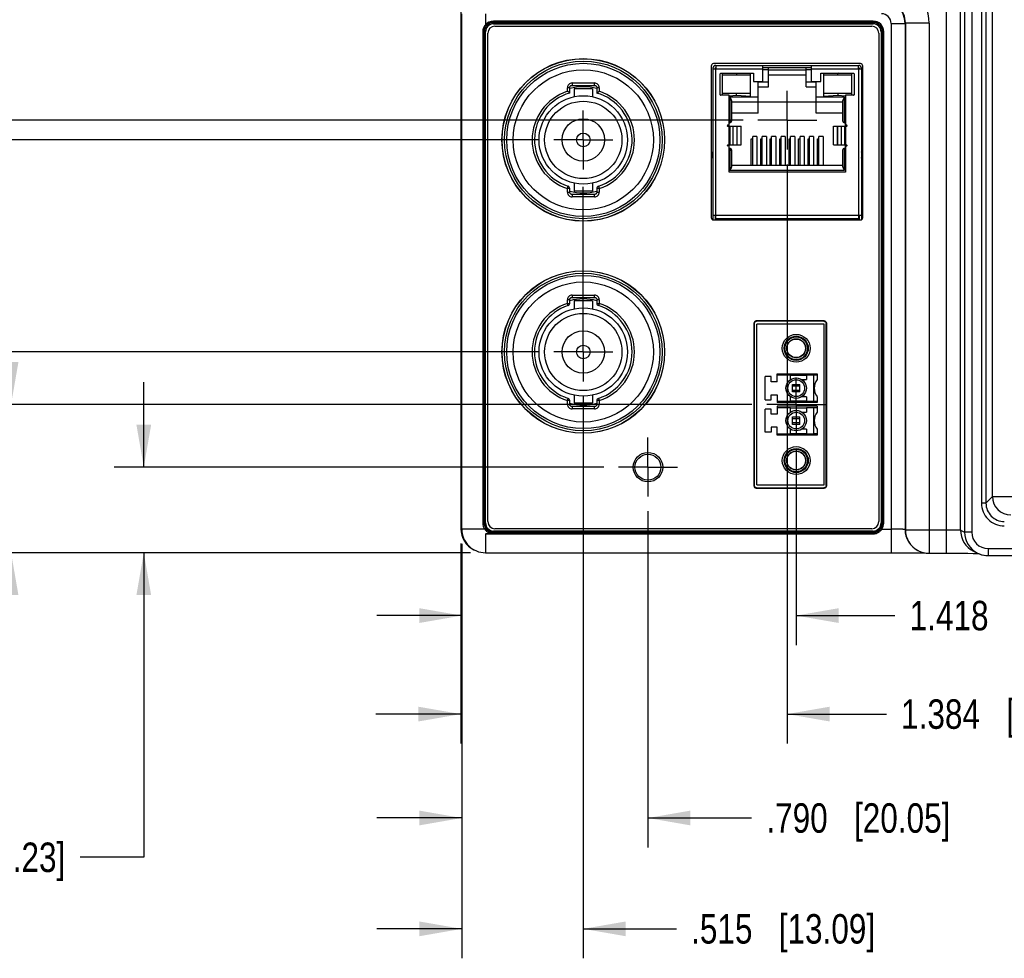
# Model space of a CAD drawing. Header units: inches. Extents: x 0 to 34, y 0 to 22.
# Tile 45 of 67: x 17 to 21.1, y 12.3 to 16.3. Entities that reach past the tile are written whole.
import ezdxf

# ---------------------------------------------------------------- set-up
doc = ezdxf.new("R2010")
doc.units = ezdxf.units.IN
doc.header["$LTSCALE"] = 1.87
doc.header["$MEASUREMENT"] = 0
doc.linetypes.add('CENTER', pattern=[0.6, 0.375, -0.075, 0.075, -0.075])
doc.layers.get('0').update_dxf_attribs({"linetype": 'CONTINUOUS'})
doc.layers.add('02___PRT_ALL_AXES', color=7, linetype='CONTINUOUS')
doc.layers.add('DIMENSIONS', color=7, linetype='CONTINUOUS')
doc.styles.get("Standard").update_dxf_attribs({"font": 'txt', "width": 0.8})
doc.dimstyles.new('DIMSTYLE_1', dxfattribs={"dimtxt": 0.125, "dimasz": 0.18, "dimexe": 0.18, "dimexo": 0.0625, "dimgap": 0.09, "dimtad": 0, "dimtih": 1, "dimtoh": 1, "dimdec": 3, "dimzin": 4, "dimdsep": 46, "dimtxsty": 'STANDARD', "dimblk": '_FILLED', "dimblk1": '_FILLED', "dimblk2": '_FILLED', "dimcen": 0.09, "dimadec": 0, "dimazin": 0, "dimtp": 0.01, "dimtm": 0.01, "dimtfac": 1, "dimtdec": 3, "dimtofl": 0, "dimtmove": 0, "dimatfit": 3, "dimldrblk": '_FILLED', "dimfxl": 1, "dimtolj": 1, "dimtzin": 4, "dimarcsym": 0})

# ---------------------------------------------------------------- blocks, each defined once
blk = doc.blocks.new('_FILLED')
at = {"color": 0, "linetype": 'BYBLOCK'}
blk.add_solid([(0, 0), (-1, 0.174), (-1, -0.174)], dxfattribs=at)
blk = doc.blocks.new('*D10')
at = {"layer": 'DIMENSIONS', "color": 2, "linetype": 'CONTINUOUS'}
for p, q in [((17.4867, 14.4063), (17.4867, 14.7663)), ((19.4377, 14.4063), (17.3617, 14.4063)), ((18.8732, 14.043), (17.3617, 14.043)), ((17.4867, 14.043), (17.4867, 12.7507)), ((17.4867, 12.7507), (17.2163, 12.7507))]:
    blk.add_line(p, q, dxfattribs=at)
at = {"layer": 'DIMENSIONS', "color": 2, "linetype": 'CONTINUOUS', "xscale": 0.18, "yscale": 0.18, "zscale": 0.18}
for p, rotation in [((17.4867, 14.4063), 270), ((17.4867, 14.043), 90)]:
    blk.add_blockref('_FILLED', p, dxfattribs=dict(at, rotation=rotation))
at = {"layer": 'DIMENSIONS', "color": 2, "linetype": 'CONTINUOUS', "insert": (17.1538, 12.8132), "char_height": 0.125, "width": 1.125, "attachment_point": 3, "line_spacing_factor": 0.9}
blk.add_mtext('.363{\\Ftxt.shx;\\W1.000000;\\H0.125000; }[9.23]', dxfattribs=at)
blk = doc.blocks.new('*D11')
at = {"layer": 'DIMENSIONS', "color": 2, "linetype": 'CONTINUOUS'}
for p, q in [((16.9237, 14.6724), (16.9237, 15.0324)), ((20.0664, 14.6724), (16.7987, 14.6724)), ((18.8732, 14.043), (16.7987, 14.043)), ((16.9237, 14.043), (16.9237, 12.967)), ((16.9237, 12.967), (16.5818, 12.967))]:
    blk.add_line(p, q, dxfattribs=at)
at = {"layer": 'DIMENSIONS', "color": 2, "linetype": 'CONTINUOUS', "xscale": 0.18, "yscale": 0.18, "zscale": 0.18}
for p, rotation in [((16.9237, 14.6724), 270), ((16.9237, 14.043), 90)]:
    blk.add_blockref('_FILLED', p, dxfattribs=dict(at, rotation=rotation))
at = {"layer": 'DIMENSIONS', "color": 2, "linetype": 'CONTINUOUS', "insert": (16.5193, 13.0295), "char_height": 0.125, "width": 1.225, "attachment_point": 3, "line_spacing_factor": 0.9}
blk.add_mtext('.629{\\Ftxt.shx;\\W1.000000;\\H0.125000; }[15.99]', dxfattribs=at)
blk = doc.blocks.new('*D12')
at = {"layer": 'DIMENSIONS', "color": 2, "linetype": 'CONTINUOUS'}
for p, q in [((16.5601, 14.8948), (16.5601, 15.2548)), ((19.1634, 14.8948), (16.4351, 14.8948)), ((18.8732, 14.043), (16.4351, 14.043)), ((16.5601, 14.043), (16.5601, 13.1561)), ((16.5601, 13.1561), (16.167, 13.1561))]:
    blk.add_line(p, q, dxfattribs=at)
at = {"layer": 'DIMENSIONS', "color": 2, "linetype": 'CONTINUOUS', "xscale": 0.18, "yscale": 0.18, "zscale": 0.18}
for p, rotation in [((16.5601, 14.8948), 270), ((16.5601, 14.043), 90)]:
    blk.add_blockref('_FILLED', p, dxfattribs=dict(at, rotation=rotation))
at = {"layer": 'DIMENSIONS', "color": 2, "linetype": 'CONTINUOUS', "insert": (16.1045, 13.2186), "char_height": 0.125, "width": 1.225, "attachment_point": 3, "line_spacing_factor": 0.9}
blk.add_mtext('.852{\\Ftxt.shx;\\W1.000000;\\H0.125000; }[21.64]', dxfattribs=at)
blk = doc.blocks.new('*D13')
at = {"layer": 'DIMENSIONS', "color": 2, "linetype": 'CONTINUOUS'}
for p, q in [((16.0354, 15.7948), (16.0354, 16.1548)), ((19.1634, 15.7948), (15.9104, 15.7948)), ((18.8732, 14.043), (15.9104, 14.043)), ((16.0354, 14.043), (16.0354, 13.3759)), ((16.0354, 13.3759), (15.4838, 13.3759))]:
    blk.add_line(p, q, dxfattribs=at)
at = {"layer": 'DIMENSIONS', "color": 2, "linetype": 'CONTINUOUS', "xscale": 0.18, "yscale": 0.18, "zscale": 0.18}
for p, rotation in [((16.0354, 15.7948), 270), ((16.0354, 14.043), 90)]:
    blk.add_blockref('_FILLED', p, dxfattribs=dict(at, rotation=rotation))
at = {"layer": 'DIMENSIONS', "color": 2, "linetype": 'CONTINUOUS', "insert": (15.4213, 13.4384), "char_height": 0.125, "width": 1.225, "attachment_point": 3, "line_spacing_factor": 0.9}
blk.add_mtext('1.752{\\Ftxt.shx;\\W1.000000;\\H0.125000; }[44.5]', dxfattribs=at)
blk = doc.blocks.new('*D14')
at = {"layer": 'DIMENSIONS', "color": 2, "linetype": 'CONTINUOUS'}
for p, q in [((15.6206, 15.8785), (15.6206, 16.3512)), ((15.6206, 16.3512), (15.7381, 16.3512)), ((20.0284, 15.8785), (15.4956, 15.8785)), ((18.8732, 14.043), (15.4956, 14.043)), ((15.6206, 14.043), (15.6206, 13.683))]:
    blk.add_line(p, q, dxfattribs=at)
at = {"layer": 'DIMENSIONS', "color": 2, "linetype": 'CONTINUOUS', "xscale": 0.18, "yscale": 0.18, "zscale": 0.18}
for p, rotation in [((15.6206, 15.8785), 270), ((15.6206, 14.043), 90)]:
    blk.add_blockref('_FILLED', p, dxfattribs=dict(at, rotation=rotation))
at = {"layer": 'DIMENSIONS', "color": 2, "linetype": 'CONTINUOUS', "insert": (15.8006, 16.4137), "char_height": 0.125, "width": 1.325, "attachment_point": 1, "line_spacing_factor": 0.9}
blk.add_mtext('1.836{\\Ftxt.shx;\\W1.000000;\\H0.125000; }[46.62]', dxfattribs=at)
blk = doc.blocks.new('*D15')
at = {"layer": 'DIMENSIONS', "color": 2, "linetype": 'CONTINUOUS'}
for p, q in [((19.351, 14.7072), (19.351, 12.322)), ((18.8357, 14.0805), (18.8357, 12.322)), ((18.8357, 12.447), (18.4757, 12.447)), ((19.351, 12.447), (19.7458, 12.447))]:
    blk.add_line(p, q, dxfattribs=at)
at = {"layer": 'DIMENSIONS', "color": 2, "linetype": 'CONTINUOUS', "xscale": 0.18, "yscale": 0.18, "zscale": 0.18}
blk.add_blockref('_FILLED', (18.8357, 12.447), dxfattribs=at)
at = {"layer": 'DIMENSIONS', "color": 2, "linetype": 'CONTINUOUS', "xscale": 0.18, "yscale": 0.18, "zscale": 0.18, "rotation": 180}
blk.add_blockref('_FILLED', (19.351, 12.447), dxfattribs=at)
at = {"layer": 'DIMENSIONS', "color": 2, "linetype": 'CONTINUOUS', "insert": (19.8083, 12.5095), "char_height": 0.125, "width": 1.225, "attachment_point": 1, "line_spacing_factor": 0.9}
blk.add_mtext('.515{\\Ftxt.shx;\\W1.000000;\\H0.125000; }[13.09]', dxfattribs=at)
blk = doc.blocks.new('*D16')
at = {"layer": 'DIMENSIONS', "color": 2, "linetype": 'CONTINUOUS'}
for p, q in [((19.6253, 14.2187), (19.6253, 12.7924)), ((18.8357, 14.0805), (18.8357, 12.7924)), ((18.8357, 12.9174), (18.4757, 12.9174)), ((19.6253, 12.9174), (20.065, 12.9174))]:
    blk.add_line(p, q, dxfattribs=at)
at = {"layer": 'DIMENSIONS', "color": 2, "linetype": 'CONTINUOUS', "xscale": 0.18, "yscale": 0.18, "zscale": 0.18}
blk.add_blockref('_FILLED', (18.8357, 12.9174), dxfattribs=at)
at = {"layer": 'DIMENSIONS', "color": 2, "linetype": 'CONTINUOUS', "xscale": 0.18, "yscale": 0.18, "zscale": 0.18, "rotation": 180}
blk.add_blockref('_FILLED', (19.6253, 12.9174), dxfattribs=at)
at = {"layer": 'DIMENSIONS', "color": 2, "linetype": 'CONTINUOUS', "insert": (20.1275, 12.9799), "char_height": 0.125, "width": 1.225, "attachment_point": 1, "line_spacing_factor": 0.9}
blk.add_mtext('.790{\\Ftxt.shx;\\W1.000000;\\H0.125000; }[20.05]', dxfattribs=at)
blk = doc.blocks.new('*D17')
at = {"layer": 'DIMENSIONS', "color": 2, "linetype": 'CONTINUOUS'}
for p, q in [((20.254, 14.4848), (20.254, 13.6513)), ((18.8357, 14.0805), (18.8357, 13.6513)), ((18.8357, 13.7763), (18.4757, 13.7763)), ((20.254, 13.7763), (20.6729, 13.7763))]:
    blk.add_line(p, q, dxfattribs=at)
at = {"layer": 'DIMENSIONS', "color": 2, "linetype": 'CONTINUOUS', "xscale": 0.18, "yscale": 0.18, "zscale": 0.18}
blk.add_blockref('_FILLED', (18.8357, 13.7763), dxfattribs=at)
at = {"layer": 'DIMENSIONS', "color": 2, "linetype": 'CONTINUOUS', "xscale": 0.18, "yscale": 0.18, "zscale": 0.18, "rotation": 180}
blk.add_blockref('_FILLED', (20.254, 13.7763), dxfattribs=at)
at = {"layer": 'DIMENSIONS', "color": 2, "linetype": 'CONTINUOUS', "insert": (20.7354, 13.8388), "char_height": 0.125, "width": 1.325, "attachment_point": 1, "line_spacing_factor": 0.9}
blk.add_mtext('1.418{\\Ftxt.shx;\\W1.000000;\\H0.125000; }[36.02]', dxfattribs=at)
blk = doc.blocks.new('*D18')
at = {"layer": 'DIMENSIONS', "color": 2, "linetype": 'CONTINUOUS'}
for p, q in [((20.2159, 15.691), (20.2159, 13.2333)), ((18.8315, 14.0825), (18.8315, 13.2333)), ((18.8315, 13.3583), (18.4715, 13.3583)), ((20.2159, 13.3583), (20.6365, 13.3583))]:
    blk.add_line(p, q, dxfattribs=at)
at = {"layer": 'DIMENSIONS', "color": 2, "linetype": 'CONTINUOUS', "xscale": 0.18, "yscale": 0.18, "zscale": 0.18}
blk.add_blockref('_FILLED', (18.8315, 13.3583), dxfattribs=at)
at = {"layer": 'DIMENSIONS', "color": 2, "linetype": 'CONTINUOUS', "xscale": 0.18, "yscale": 0.18, "zscale": 0.18, "rotation": 180}
blk.add_blockref('_FILLED', (20.2159, 13.3583), dxfattribs=at)
at = {"layer": 'DIMENSIONS', "color": 2, "linetype": 'CONTINUOUS', "insert": (20.699, 13.4208), "char_height": 0.125, "width": 1.325, "attachment_point": 1, "line_spacing_factor": 0.9}
blk.add_mtext('1.384{\\Ftxt.shx;\\W1.000000;\\H0.125000; }[35.16]', dxfattribs=at)
blk = doc.blocks.new('*D19')
at = {"layer": 'DIMENSIONS', "color": 2, "linetype": 'CONTINUOUS'}
for p, q in [((15.2034, 16.4361), (15.2034, 16.8387)), ((15.2034, 16.8387), (15.3209, 16.8387)), ((19.0574, 16.4361), (15.0784, 16.4361)), ((18.8732, 14.043), (15.0784, 14.043)), ((15.2034, 14.043), (15.2034, 13.683))]:
    blk.add_line(p, q, dxfattribs=at)
at = {"layer": 'DIMENSIONS', "color": 2, "linetype": 'CONTINUOUS', "xscale": 0.18, "yscale": 0.18, "zscale": 0.18}
for p, rotation in [((15.2034, 16.4361), 270), ((15.2034, 14.043), 90)]:
    blk.add_blockref('_FILLED', p, dxfattribs=dict(at, rotation=rotation))
at = {"layer": 'DIMENSIONS', "color": 2, "linetype": 'CONTINUOUS', "insert": (15.3834, 16.9012), "char_height": 0.125, "width": 1.325, "attachment_point": 1, "line_spacing_factor": 0.9}
blk.add_mtext('2.393{\\Ftxt.shx;\\W1.000000;\\H0.125000; }[60.78]', dxfattribs=at)

msp = doc.modelspace()

# ---------------------------------------------------------------- linework, layer by layer
at = {"color": 7, "linetype": 'CONTINUOUS'}
for p, q in [((20.8918, 14.0408), (20.8918, 17.4888)), ((18.8315, 17.3846), (18.8315, 14.145)), ((20.9508, 14.1394), (20.9508, 17.3902)), ((20.9684, 17.399), (20.9684, 14.1306)), ((20.9984, 17.399), (20.9984, 14.1306)), ((21.0398, 17.276), (21.0398, 14.2536)), ((21.0588, 17.276), (21.0588, 14.2536)), ((21.0866, 14.2814), (21.0866, 17.2482)), ((18.8357, 14.143), (18.8357, 16.3301)), ((18.9357, 16.3301), (18.9357, 16.2829)), ((18.9696, 16.2938), (18.9696, 16.2987)), ((20.5811, 16.2987), (18.9696, 16.2987)), ((18.9696, 16.2938), (18.9707, 16.2927)), ((20.5811, 16.2938), (18.9696, 16.2938)), ((18.9707, 16.2878), (18.9707, 16.2927)), ((18.9707, 16.2927), (20.58, 16.2927)), ((20.5811, 16.2938), (20.58, 16.2927)), ((20.58, 16.2878), (20.58, 16.2927)), ((20.5811, 16.2938), (20.5811, 16.2987)), ((20.6567, 16.2891), (20.6567, 14.043)), ((20.6567, 16.2891), (20.7158, 16.2891)), ((20.7175, 16.2908), (20.7158, 16.2891)), ((20.7158, 16.2891), (20.7158, 14.1416)), ((20.7175, 16.2908), (20.7175, 14.1408)), ((20.8174, 16.2908), (20.7175, 16.2908)), ((20.8174, 16.2908), (20.8174, 14.0408)), ((18.9248, 16.2544), (18.9248, 14.1684)), ((18.9302, 16.2544), (18.9248, 16.2544)), ((18.9302, 16.2544), (18.9302, 14.1684)), ((18.9302, 16.2544), (18.9313, 16.2533)), ((18.9313, 14.1695), (18.9313, 16.2533)), ((18.9362, 16.2533), (18.9313, 16.2533)), ((18.9395, 16.2798), (18.9357, 16.2829)), ((18.9362, 14.1695), (18.9362, 16.2533)), ((18.9463, 14.175), (18.9463, 16.2476)), ((18.9707, 16.2878), (20.58, 16.2878)), ((18.9763, 16.2776), (20.5743, 16.2776)), ((20.6043, 16.2476), (20.6043, 14.175)), ((20.6144, 16.2533), (20.6144, 14.1695)), ((20.6144, 16.2533), (20.6193, 16.2533)), ((20.6204, 16.2544), (20.6193, 16.2533)), ((20.6193, 16.2533), (20.6193, 14.1695)), ((20.6204, 14.1684), (20.6204, 16.2544)), ((20.6204, 16.2544), (20.6254, 16.2544)), ((20.6254, 14.1684), (20.6254, 16.2544)), ((19.8933, 16.1083), (19.8933, 15.4653)), ((19.901, 16.099), (19.901, 15.4556)), ((19.901, 16.097), (20.1126, 16.097)), ((20.5263, 16.1183), (19.9033, 16.1183)), ((19.9108, 16.099), (19.9108, 16.097)), ((19.9128, 16.1108), (20.5191, 16.1108)), ((19.9148, 16.101), (19.9128, 16.101)), ((19.9128, 15.4553), (19.9128, 16.097)), ((19.9148, 16.097), (19.9148, 16.1108)), ((20.1126, 16.0419), (20.1126, 16.1108)), ((20.3193, 16.101), (20.1126, 16.101)), ((20.1126, 16.0931), (20.1362, 16.0931)), ((20.1362, 16.0203), (20.1362, 16.101)), ((20.2957, 16.0906), (20.1362, 16.0906)), ((20.2957, 16.0203), (20.2957, 16.101)), ((20.2957, 16.0931), (20.3193, 16.0931)), ((20.3193, 16.0419), (20.3193, 16.1108)), ((20.3193, 16.097), (20.5309, 16.097)), ((20.5171, 16.1108), (20.5171, 16.097)), ((20.5171, 16.101), (20.5191, 16.101)), ((20.5191, 15.4553), (20.5191, 16.097)), ((20.5211, 16.099), (20.5211, 16.097)), ((20.5309, 16.099), (20.5309, 15.4564)), ((20.5363, 15.4653), (20.5363, 16.1083)), ((19.9321, 15.9864), (19.9321, 16.0754)), ((19.934, 16.0773), (20.0726, 16.0773)), ((19.9411, 15.9844), (19.9411, 16.0773)), ((19.9411, 16.0703), (20.0608, 16.0703)), ((20.0029, 16.0773), (20.001, 16.0772)), ((20.001, 16.0772), (20.001, 16.0703)), ((20.0608, 15.9797), (20.0608, 16.0773)), ((20.0726, 16.0773), (20.0726, 16.0419)), ((20.0726, 16.0419), (20.1126, 16.0419)), ((20.0929, 15.9084), (20.0929, 16.0399)), ((20.1362, 16.0399), (20.0929, 16.0399)), ((20.1362, 16.0714), (20.2957, 16.0714)), ((20.339, 16.0399), (20.2957, 16.0399)), ((20.3193, 16.0419), (20.3592, 16.0419)), ((20.339, 15.9084), (20.339, 16.0399)), ((20.3592, 16.0419), (20.3592, 16.0773)), ((20.3592, 16.0773), (20.4978, 16.0773)), ((20.3711, 15.9797), (20.3711, 16.0773)), ((20.3711, 16.0703), (20.4907, 16.0703)), ((20.4328, 16.0773), (20.4309, 16.0772)), ((20.4309, 16.0703), (20.4309, 16.0772)), ((20.4907, 15.9844), (20.4907, 16.0773)), ((20.4998, 16.0754), (20.4998, 15.9864)), ((19.2835, 16.0011), (19.2835, 16.0163)), ((19.2935, 16.0163), (19.2835, 16.0163)), ((19.2935, 15.9937), (19.2835, 16.0011)), ((19.2935, 15.9937), (19.2935, 16.0163)), ((19.3035, 16.0363), (19.3035, 16.0263)), ((19.3035, 16.0363), (19.3984, 16.0363)), ((19.3035, 16.0263), (19.3984, 16.0263)), ((19.3125, 16.0118), (19.3125, 15.9783)), ((19.3895, 16.0118), (19.3125, 16.0118)), ((19.3895, 16.0118), (19.3895, 15.9783)), ((19.3984, 16.0263), (19.3984, 16.0363)), ((19.4084, 16.0163), (19.4084, 15.9937)), ((19.4184, 16.0163), (19.4084, 16.0163)), ((19.4084, 15.9937), (19.4184, 16.0011)), ((19.4184, 16.0163), (19.4184, 16.0011)), ((20.0929, 16.0203), (20.1362, 16.0203)), ((20.2957, 16.0203), (20.339, 16.0203)), ((19.9691, 15.9844), (19.934, 15.9844)), ((20.0608, 15.9915), (19.9411, 15.9915)), ((19.9691, 15.982), (20.001, 15.9846)), ((19.9691, 15.8575), (19.9691, 15.9844)), ((19.973, 15.9754), (19.973, 15.8675)), ((20.0929, 15.9754), (19.973, 15.9754)), ((19.9809, 15.8754), (19.9809, 15.9596)), ((19.9809, 15.9557), (20.451, 15.9557)), ((20.001, 15.9846), (20.001, 15.9915)), ((20.001, 15.9846), (20.0608, 15.9797)), ((20.4589, 15.9754), (20.339, 15.9754)), ((20.4907, 15.9915), (20.3711, 15.9915)), ((20.3711, 15.9797), (20.4309, 15.9846)), ((20.4309, 15.9915), (20.4309, 15.9846)), ((20.4309, 15.9846), (20.4628, 15.982)), ((20.451, 15.9596), (20.451, 15.8754)), ((20.4589, 15.8675), (20.4589, 15.9754)), ((20.4628, 15.9844), (20.4628, 15.8575)), ((20.4978, 15.9844), (20.4628, 15.9844)), ((19.9809, 15.8754), (19.9691, 15.8754)), ((20.0929, 15.9084), (19.9809, 15.9084)), ((20.451, 15.9084), (20.339, 15.9084)), ((19.962, 15.8564), (19.962, 15.8536)), ((19.9691, 15.8575), (19.964, 15.8575)), ((19.964, 15.8525), (20.0201, 15.8525)), ((19.969, 15.8525), (19.969, 15.7738)), ((19.9699, 15.8675), (19.9691, 15.8683)), ((19.9692, 15.7738), (19.9692, 15.8525)), ((19.9699, 15.8525), (19.9699, 15.8675)), ((19.9699, 15.8675), (19.973, 15.8675)), ((19.9719, 15.8525), (19.9719, 15.7738)), ((19.9873, 15.7738), (19.9873, 15.8525)), ((20.0021, 15.8525), (20.0021, 15.7738)), ((20.0027, 15.8525), (20.0027, 15.7738)), ((20.0201, 15.7738), (20.0201, 15.8525)), ((20.4118, 15.7738), (20.4118, 15.8525)), ((20.4118, 15.8525), (20.4678, 15.8525)), ((20.4292, 15.8525), (20.4292, 15.7738)), ((20.4297, 15.7738), (20.4297, 15.8525)), ((20.4445, 15.8525), (20.4445, 15.7738)), ((20.4589, 15.8675), (20.4628, 15.8675)), ((20.46, 15.7738), (20.46, 15.8525)), ((20.462, 15.8675), (20.462, 15.8525)), ((20.4627, 15.8525), (20.4627, 15.7738)), ((20.4628, 15.8575), (20.4678, 15.8575)), ((20.4629, 15.7738), (20.4629, 15.8525)), ((20.4699, 15.8536), (20.4699, 15.8564)), ((20.0636, 15.6856), (20.0636, 15.7998)), ((20.0636, 15.7998), (20.0695, 15.7998)), ((20.0695, 15.6856), (20.0695, 15.8086)), ((20.0872, 15.8086), (20.0695, 15.8086)), ((20.0872, 15.8086), (20.0872, 15.6856)), ((20.1037, 15.6856), (20.1037, 15.7998)), ((20.1037, 15.7998), (20.1096, 15.7998)), ((20.1096, 15.6856), (20.1096, 15.8086)), ((20.1274, 15.8086), (20.1096, 15.8086)), ((20.1274, 15.8086), (20.1274, 15.6856)), ((20.1439, 15.6856), (20.1439, 15.7998)), ((20.1439, 15.7998), (20.1498, 15.7998)), ((20.1498, 15.6856), (20.1498, 15.8086)), ((20.1675, 15.8086), (20.1498, 15.8086)), ((20.1675, 15.8086), (20.1675, 15.6856)), ((20.184, 15.6856), (20.184, 15.7998)), ((20.184, 15.7998), (20.19, 15.7998)), ((20.19, 15.6856), (20.19, 15.8086)), ((20.2077, 15.8086), (20.19, 15.8086)), ((20.2077, 15.8086), (20.2077, 15.6856)), ((20.2242, 15.6856), (20.2242, 15.7998)), ((20.2242, 15.7998), (20.2301, 15.7998)), ((20.2301, 15.6856), (20.2301, 15.8086)), ((20.2478, 15.8086), (20.2301, 15.8086)), ((20.2478, 15.8086), (20.2478, 15.6856)), ((20.2644, 15.6856), (20.2644, 15.7998)), ((20.2644, 15.7998), (20.2703, 15.7998)), ((20.2703, 15.6856), (20.2703, 15.8086)), ((20.288, 15.8086), (20.2703, 15.8086)), ((20.288, 15.8086), (20.288, 15.6856)), ((20.3045, 15.6856), (20.3045, 15.7998)), ((20.3045, 15.7998), (20.3104, 15.7998)), ((20.3104, 15.6856), (20.3104, 15.8086)), ((20.3281, 15.8086), (20.3104, 15.8086)), ((20.3281, 15.8086), (20.3281, 15.6856)), ((20.3447, 15.6856), (20.3447, 15.7998)), ((20.3447, 15.7998), (20.3506, 15.7998)), ((20.3506, 15.6856), (20.3506, 15.8086)), ((20.3683, 15.8086), (20.3506, 15.8086)), ((20.3683, 15.8086), (20.3683, 15.6856)), ((19.962, 15.7727), (19.962, 15.77)), ((19.964, 15.7738), (20.0201, 15.7738)), ((19.9691, 15.7689), (19.964, 15.7689)), ((19.9691, 15.658), (19.9691, 15.7689)), ((19.9699, 15.7588), (19.9691, 15.7581)), ((19.9691, 15.751), (19.9809, 15.751)), ((19.9699, 15.7588), (19.9699, 15.7738)), ((19.973, 15.7588), (19.9699, 15.7588)), ((19.973, 15.7588), (19.973, 15.6659)), ((19.9809, 15.6817), (19.9809, 15.751)), ((20.4118, 15.7738), (20.4678, 15.7738)), ((20.451, 15.751), (20.451, 15.6817)), ((20.4589, 15.6659), (20.4589, 15.7588)), ((20.4628, 15.7588), (20.4589, 15.7588)), ((20.462, 15.7738), (20.462, 15.7588)), ((20.4628, 15.7689), (20.4628, 15.658)), ((20.4628, 15.7689), (20.4678, 15.7689)), ((20.4699, 15.7699), (20.4699, 15.7727)), ((19.9008, 15.7173), (19.9008, 15.7445)), ((20.531, 15.7445), (20.531, 15.7173)), ((19.973, 15.6659), (20.4589, 15.6659)), ((20.451, 15.6856), (19.9809, 15.6856)), ((20.4628, 15.658), (19.9691, 15.658)), ((19.2835, 15.5885), (19.2867, 15.598)), ((19.2835, 15.5733), (19.2835, 15.5885)), ((19.2935, 15.5885), (19.2835, 15.5885)), ((19.2935, 15.5733), (19.2935, 15.5885)), ((19.3125, 15.6113), (19.3125, 15.5778)), ((19.3895, 15.6113), (19.3895, 15.5778)), ((19.4084, 15.5885), (19.4084, 15.5733)), ((19.4184, 15.5885), (19.4084, 15.5885)), ((19.4153, 15.598), (19.4184, 15.5885)), ((19.4184, 15.5885), (19.4184, 15.5733)), ((19.2835, 15.5733), (19.2935, 15.5733)), ((19.3035, 15.5633), (19.3035, 15.5533)), ((19.3984, 15.5633), (19.3035, 15.5633)), ((19.3984, 15.5533), (19.3035, 15.5533)), ((19.3895, 15.5778), (19.3125, 15.5778)), ((19.3984, 15.5533), (19.3984, 15.5633)), ((19.4084, 15.5733), (19.4184, 15.5733)), ((20.5309, 15.4746), (19.901, 15.4746)), ((19.9033, 15.4553), (20.5263, 15.4553)), ((19.9108, 15.4746), (19.9108, 15.4553)), ((19.9128, 15.4608), (20.5191, 15.4608)), ((19.9128, 15.4569), (20.5191, 15.4569)), ((20.5211, 15.4746), (20.5211, 15.4553)), ((19.3035, 15.1363), (19.3035, 15.1263)), ((19.3035, 15.1363), (19.3984, 15.1363)), ((19.3035, 15.1263), (19.3984, 15.1263)), ((19.3984, 15.1263), (19.3984, 15.1363)), ((19.2835, 15.1011), (19.2835, 15.1163)), ((19.2935, 15.1163), (19.2835, 15.1163)), ((19.2867, 15.0916), (19.2835, 15.1011)), ((19.2835, 15.1011), (19.2935, 15.1011)), ((19.2935, 15.1011), (19.2935, 15.1163)), ((19.3125, 15.1118), (19.3125, 15.0783)), ((19.3895, 15.1118), (19.3125, 15.1118)), ((19.3895, 15.1118), (19.3895, 15.0783)), ((19.4084, 15.1163), (19.4084, 15.1011)), ((19.4184, 15.1163), (19.4084, 15.1163)), ((19.4084, 15.1011), (19.4184, 15.1011)), ((19.4184, 15.1011), (19.4153, 15.0916)), ((19.4184, 15.1163), (19.4184, 15.1011)), ((20.0743, 15.0163), (20.0743, 14.3273)), ((20.076, 15.0151), (20.0743, 15.0151)), ((20.076, 15.0151), (20.076, 14.3285)), ((20.3733, 15.0263), (20.0843, 15.0263)), ((20.086, 15.0251), (20.086, 15.0263)), ((20.3717, 15.0251), (20.086, 15.0251)), ((20.0866, 14.3318), (20.0866, 15.0129)), ((20.3721, 15.0129), (20.0866, 15.0129)), ((20.3717, 15.0251), (20.3717, 15.0263)), ((20.3721, 14.3318), (20.3721, 15.0129)), ((20.3818, 14.3285), (20.3818, 15.0151)), ((20.3818, 15.0151), (20.3833, 15.0151)), ((20.3833, 14.3273), (20.3833, 15.0163)), ((20.1221, 14.692), (20.1221, 14.7905)), ((20.1477, 14.7905), (20.1221, 14.7905)), ((20.1477, 14.7688), (20.1477, 14.7905)), ((20.1732, 14.7688), (20.1732, 14.8023)), ((20.1732, 14.8023), (20.3425, 14.8023)), ((20.1732, 14.7974), (20.2303, 14.7974)), ((20.2303, 14.7775), (20.2303, 14.7974)), ((20.2303, 14.7963), (20.2973, 14.7963)), ((20.2973, 14.7974), (20.2973, 14.7775)), ((20.2973, 14.7974), (20.3268, 14.7974)), ((20.3268, 14.7974), (20.3268, 14.6851)), ((20.3425, 14.8023), (20.3425, 14.7773)), ((20.1732, 14.7688), (20.1477, 14.7688)), ((20.2382, 14.7255), (20.2382, 14.757)), ((20.2382, 14.757), (20.2697, 14.757)), ((20.2697, 14.7495), (20.2382, 14.7495)), ((20.2697, 14.7255), (20.2697, 14.757)), ((20.2776, 14.7775), (20.2973, 14.7775)), ((19.3125, 14.7113), (19.3125, 14.6778)), ((19.3895, 14.7113), (19.3895, 14.6778)), ((20.1477, 14.692), (20.1477, 14.7137)), ((20.1477, 14.7137), (20.1732, 14.7137)), ((20.1732, 14.7137), (20.1732, 14.6802)), ((20.2303, 14.6851), (20.2303, 14.705)), ((20.2382, 14.733), (20.2697, 14.733)), ((20.2697, 14.7255), (20.2382, 14.7255)), ((20.2973, 14.705), (20.2776, 14.705)), ((20.2973, 14.705), (20.2973, 14.6851)), ((20.3425, 14.7052), (20.3425, 14.6802)), ((19.2835, 14.6885), (19.2867, 14.698)), ((19.2835, 14.6733), (19.2835, 14.6885)), ((19.2935, 14.6885), (19.2835, 14.6885)), ((19.2835, 14.6733), (19.2935, 14.6733)), ((19.2935, 14.6733), (19.2935, 14.6885)), ((19.3035, 14.6633), (19.3035, 14.6533)), ((19.3984, 14.6633), (19.3035, 14.6633)), ((19.3895, 14.6778), (19.3125, 14.6778)), ((19.3984, 14.6533), (19.3984, 14.6633)), ((19.4084, 14.6885), (19.4084, 14.6733)), ((19.4184, 14.6885), (19.4084, 14.6885)), ((19.4084, 14.6733), (19.4184, 14.6733)), ((19.4153, 14.698), (19.4184, 14.6885)), ((19.4184, 14.6885), (19.4184, 14.6733)), ((20.1221, 14.692), (20.1477, 14.692)), ((20.2303, 14.6851), (20.1732, 14.6851)), ((20.3425, 14.6802), (20.1732, 14.6802)), ((20.1732, 14.6645), (20.1732, 14.631)), ((20.3425, 14.6645), (20.1732, 14.6645)), ((20.2973, 14.6862), (20.2303, 14.6862)), ((20.3268, 14.6851), (20.2973, 14.6851)), ((20.3425, 14.6645), (20.3425, 14.6395)), ((19.3984, 14.6533), (19.3035, 14.6533)), ((20.1221, 14.5542), (20.1221, 14.6527)), ((20.1477, 14.6527), (20.1221, 14.6527)), ((20.1477, 14.631), (20.1477, 14.6527)), ((20.1732, 14.631), (20.1477, 14.631)), ((20.1732, 14.6596), (20.2303, 14.6596)), ((20.2303, 14.6398), (20.2303, 14.6596)), ((20.2303, 14.6585), (20.2973, 14.6585)), ((20.2382, 14.5877), (20.2382, 14.6192)), ((20.2382, 14.6192), (20.2697, 14.6192)), ((20.2697, 14.5877), (20.2697, 14.6192)), ((20.2776, 14.6398), (20.2973, 14.6398)), ((20.2973, 14.6596), (20.2973, 14.6398)), ((20.2973, 14.6596), (20.3268, 14.6596)), ((20.3268, 14.6596), (20.3268, 14.5474)), ((20.2697, 14.6117), (20.2382, 14.6117)), ((20.2382, 14.5952), (20.2697, 14.5952)), ((20.2697, 14.5877), (20.2382, 14.5877)), ((20.1477, 14.5542), (20.1221, 14.5542)), ((20.1477, 14.5759), (20.1477, 14.5542)), ((20.1732, 14.5759), (20.1477, 14.5759)), ((20.1732, 14.5424), (20.1732, 14.5759)), ((20.1732, 14.5474), (20.2303, 14.5474)), ((20.3425, 14.5424), (20.1732, 14.5424)), ((20.2303, 14.5474), (20.2303, 14.5672)), ((20.2303, 14.5484), (20.2973, 14.5484)), ((20.2973, 14.5672), (20.2776, 14.5672)), ((20.2973, 14.5672), (20.2973, 14.5474)), ((20.2973, 14.5474), (20.3268, 14.5474)), ((20.3425, 14.5674), (20.3425, 14.5424)), ((20.076, 14.3285), (20.0743, 14.3285)), ((20.0866, 14.3318), (20.3721, 14.3318)), ((20.3818, 14.3285), (20.3833, 14.3285)), ((20.0843, 14.3173), (20.3733, 14.3173)), ((20.086, 14.3184), (20.086, 14.3173)), ((20.086, 14.3184), (20.3717, 14.3184)), ((20.3717, 14.3184), (20.3717, 14.3173)), ((21.0588, 14.2536), (21.0398, 14.2536)), ((21.0588, 14.2536), (21.0866, 14.2814)), ((21.0866, 14.2814), (21.6013, 14.2814)), ((18.9302, 14.1684), (18.9248, 14.1684)), ((18.9302, 14.1684), (18.9313, 14.1695)), ((18.9362, 14.1695), (18.9313, 14.1695)), ((20.6144, 14.1695), (20.6193, 14.1695)), ((20.6204, 14.1684), (20.6193, 14.1695)), ((20.6204, 14.1684), (20.6254, 14.1684)), ((18.8315, 14.1451), (18.8357, 14.143)), ((18.9332, 14.143), (18.8357, 14.143)), ((18.9373, 14.1458), (18.9332, 14.143)), ((18.9357, 14.1232), (18.9357, 14.043)), ((18.9357, 14.1232), (20.581, 14.1232)), ((18.9698, 14.1293), (18.949, 14.1289)), ((18.9687, 14.1291), (20.581, 14.1291)), ((18.9698, 14.1293), (18.9707, 14.1301)), ((18.9707, 14.1351), (18.9707, 14.1301)), ((20.58, 14.1351), (18.9707, 14.1351)), ((20.58, 14.1301), (18.9707, 14.1301)), ((20.5743, 14.145), (18.9763, 14.145)), ((20.58, 14.1351), (20.58, 14.1301)), ((20.581, 14.1291), (20.58, 14.1301)), ((20.581, 14.1291), (20.581, 14.1232)), ((20.6133, 14.1458), (20.6173, 14.143)), ((20.6173, 14.1429), (20.6567, 14.143)), ((20.7175, 14.1408), (20.7158, 14.1416)), ((20.7175, 14.1408), (20.8918, 14.1408)), ((20.9508, 14.1394), (20.9684, 14.1306)), ((20.9984, 14.1306), (20.9684, 14.1306)), ((18.8868, 14.0556), (18.891, 14.0535)), ((18.9357, 14.043), (20.6873, 14.0429)), ((20.6873, 14.0429), (20.7211, 14.0428)), ((20.7211, 14.0428), (20.7484, 14.0427)), ((20.7484, 14.0427), (20.77, 14.0425)), ((20.77, 14.0425), (20.7863, 14.0424)), ((20.7727, 14.0513), (20.7711, 14.0521)), ((20.7863, 14.0424), (20.7963, 14.0422)), ((20.7963, 14.0422), (20.8016, 14.0421)), ((20.8174, 14.0408), (20.9219, 14.0407)), ((20.9219, 14.0407), (20.9553, 14.0406)), ((20.9553, 14.0406), (20.9826, 14.0405)), ((20.9826, 14.0405), (21.0041, 14.0403)), ((21.0041, 14.0403), (21.0205, 14.0402)), ((21.0061, 14.0499), (21.0237, 14.0411)), ((21.0205, 14.0402), (21.026, 14.0401)), ((21.0237, 14.0411), (21.0311, 14.0378)), ((21.0685, 14.0606), (21.0685, 14.0306)), ((21.0685, 14.0606), (21.2282, 14.0606)), ((21.0685, 14.0306), (21.228, 14.0306))]:
    msp.add_line(p, q, dxfattribs=at)
for points in [[(19.2935, 16.0163), (19.2936, 16.0169), (19.2938, 16.0185), (19.2943, 16.02), (19.295, 16.0215), (19.2959, 16.0228), (19.2971, 16.0239), (19.2984, 16.0249), (19.2999, 16.0256), (19.3014, 16.0261), (19.303, 16.0263), (19.3035, 16.0263)], [(19.3984, 16.0263), (19.399, 16.0263), (19.4006, 16.026), (19.4022, 16.0256), (19.4036, 16.0248), (19.4049, 16.0239), (19.4061, 16.0227), (19.407, 16.0214), (19.4077, 16.02), (19.4082, 16.0184), (19.4084, 16.0168), (19.4084, 16.0163)], [(19.3035, 15.5633), (19.3029, 15.5633), (19.3013, 15.5636), (19.2998, 15.564), (19.2983, 15.5648), (19.297, 15.5657), (19.2959, 15.5669), (19.295, 15.5682), (19.2942, 15.5696), (19.2938, 15.5712), (19.2936, 15.5728), (19.2935, 15.5733)], [(19.4084, 15.5733), (19.4084, 15.5727), (19.4082, 15.5711), (19.4077, 15.5696), (19.407, 15.5681), (19.406, 15.5668), (19.4049, 15.5657), (19.4036, 15.5647), (19.4021, 15.564), (19.4006, 15.5635), (19.3989, 15.5633), (19.3984, 15.5633)], [(19.2935, 15.1163), (19.2936, 15.1169), (19.2938, 15.1185), (19.2943, 15.12), (19.295, 15.1215), (19.2959, 15.1228), (19.2971, 15.1239), (19.2984, 15.1249), (19.2999, 15.1256), (19.3014, 15.1261), (19.303, 15.1263), (19.3035, 15.1263)], [(19.3984, 15.1263), (19.399, 15.1263), (19.4006, 15.126), (19.4022, 15.1256), (19.4036, 15.1248), (19.4049, 15.1239), (19.4061, 15.1227), (19.407, 15.1214), (19.4077, 15.12), (19.4082, 15.1184), (19.4084, 15.1168), (19.4084, 15.1163)], [(20.076, 15.0151), (20.076, 15.0156), (20.0762, 15.0173), (20.0767, 15.0188), (20.0774, 15.0203), (20.0784, 15.0216), (20.0795, 15.0227), (20.0809, 15.0237), (20.0823, 15.0244), (20.0839, 15.0249), (20.0855, 15.0251), (20.086, 15.0251)], [(20.3717, 15.0251), (20.3723, 15.0251), (20.374, 15.0248), (20.3755, 15.0243), (20.377, 15.0236), (20.3783, 15.0227), (20.3794, 15.0215), (20.3804, 15.0202), (20.3811, 15.0187), (20.3815, 15.0172), (20.3818, 15.0156), (20.3818, 15.0151)], [(19.3035, 14.6633), (19.3029, 14.6633), (19.3013, 14.6636), (19.2998, 14.664), (19.2983, 14.6648), (19.297, 14.6657), (19.2959, 14.6669), (19.295, 14.6682), (19.2942, 14.6696), (19.2938, 14.6712), (19.2936, 14.6728), (19.2935, 14.6733)], [(19.4084, 14.6733), (19.4084, 14.6727), (19.4082, 14.6711), (19.4077, 14.6696), (19.407, 14.6681), (19.406, 14.6668), (19.4049, 14.6657), (19.4036, 14.6647), (19.4021, 14.664), (19.4006, 14.6635), (19.3989, 14.6633), (19.3984, 14.6633)], [(20.086, 14.3184), (20.0854, 14.3184), (20.0838, 14.3187), (20.0822, 14.3192), (20.0808, 14.3199), (20.0795, 14.3208), (20.0783, 14.322), (20.0774, 14.3233), (20.0767, 14.3248), (20.0762, 14.3263), (20.076, 14.3279), (20.076, 14.3285)], [(20.3818, 14.3285), (20.3818, 14.3279), (20.3815, 14.3262), (20.381, 14.3247), (20.3803, 14.3232), (20.3794, 14.3219), (20.3782, 14.3208), (20.3769, 14.3198), (20.3754, 14.3191), (20.3739, 14.3187), (20.3723, 14.3184), (20.3717, 14.3184)], [(21.0311, 14.0378), (21.033, 14.0371), (21.0419, 14.0341), (21.0511, 14.0321), (21.0605, 14.0309), (21.0685, 14.0306)]]:
    msp.add_lwpolyline(points, dxfattribs=at)
for centre, radius in [((19.351, 15.7948), 0.345), ((19.351, 15.7948), 0.3443), ((19.351, 15.7948), 0.3343), ((19.351, 15.7948), 0.3249), ((19.351, 15.7948), 0.2973), ((19.351, 15.7948), 0.1875), ((19.351, 15.7948), 0.164), ((19.351, 15.7948), 0.09), ((19.351, 15.7948), 0.029), ((19.351, 14.8948), 0.345), ((19.351, 14.8948), 0.3443), ((19.351, 14.8948), 0.3343), ((19.351, 14.8948), 0.3249), ((19.351, 14.8948), 0.2973), ((19.351, 14.8948), 0.1875), ((19.351, 14.8948), 0.164), ((19.351, 14.8948), 0.09), ((20.254, 14.9105), 0.0591), ((20.254, 14.9105), 0.0512), ((20.254, 14.9105), 0.0482), ((19.351, 14.8948), 0.029), ((20.254, 14.9105), 0.0404), ((20.254, 14.9105), 0.0394), ((20.254, 14.7413), 0.0433), ((20.254, 14.7413), 0.0354), ((20.254, 14.6035), 0.0433), ((20.254, 14.6035), 0.0354), ((20.254, 14.4342), 0.0591), ((19.6253, 14.4063), 0.0625), ((19.6252, 14.4059), 0.055), ((20.254, 14.4342), 0.0512), ((20.254, 14.4342), 0.0482), ((20.254, 14.4342), 0.0404), ((20.254, 14.4342), 0.0394)]:
    msp.add_circle(centre, radius, dxfattribs=at)
for centre, radius, start, end in [((20.6175, 16.2908), 0.2, 359.9963, 90.0037), ((20.6158, 16.2891), 0.1, 0.0109, 89.9891), ((20.6175, 16.2909), 0.0999, 359.9721, 90.0293), ((18.9707, 16.2533), 0.0393, 90.0049, 180.0016), ((18.9696, 16.2544), 0.0443, 89.9897, 139.9159), ((18.9695, 16.2544), 0.0393, 89.9811, 139.9172), ((20.58, 16.2533), 0.0393, 0.0049, 90.0016), ((20.5811, 16.2544), 0.0443, 359.9862, 90.0136), ((20.5811, 16.2545), 0.0393, 359.9774, 90.0212), ((20.6158, 16.2891), 0.0409, 359.9968, 90.0032), ((18.9707, 16.2533), 0.0344, 89.9861, 180.0136), ((18.9763, 16.2476), 0.03, 90, 180), ((20.5743, 16.2476), 0.03, 0, 90), ((20.58, 16.2533), 0.0344, 359.9861, 90.0136), ((19.9033, 16.1083), 0.01, 90, 180), ((19.9128, 16.099), 0.0118, 90, 180), ((19.9128, 16.099), 0.00197, 90, 180), ((20.5191, 16.099), 0.0118, 0, 90), ((20.5191, 16.099), 0.00197, 0, 90), ((20.5263, 16.1083), 0.01, 0, 90), ((19.934, 16.0754), 0.00197, 90, 180), ((20.4978, 16.0754), 0.00197, 0, 90), ((19.351, 15.7948), 0.217, 108.1028, 251.897), ((19.3035, 16.0163), 0.02, 89.987, 180.0129), ((19.351, 15.7948), 0.225, 75.1972, 104.7987), ((19.3984, 16.0163), 0.02, 359.987, 90.0129), ((19.351, 15.7948), 0.217, 288.1028, 71.8972), ((19.351, 15.7948), 0.207, 106.1109, 251.8972), ((19.351, 15.7948), 0.207, 288.1028, 73.8891), ((19.934, 15.9864), 0.00197, 180, 270), ((20.4978, 15.9864), 0.00197, 270, 360), ((19.973, 15.8754), 0.00787, 270, 360), ((20.4589, 15.8754), 0.00787, 180, 270), ((19.964, 15.855), 0.00246, 90, 270), ((20.4678, 15.855), 0.00246, 270, 90), ((19.964, 15.7713), 0.00246, 90, 270), ((19.973, 15.751), 0.00787, 0, 90), ((20.4589, 15.751), 0.00787, 90, 180), ((20.4678, 15.7713), 0.00246, 270, 90), ((19.9348, 15.7309), 0.0365, 158.1891, 201.8109), ((20.4971, 15.7309), 0.0365, 338.1891, 21.8109), ((19.2835, 15.5885), 0.01, 0.0903, 71.8069), ((19.4184, 15.5885), 0.01, 108.1931, 179.9097), ((19.3035, 15.5733), 0.02, 179.987, 270.0129), ((19.351, 15.7948), 0.225, 255.2013, 284.8028), ((19.3984, 15.5733), 0.02, 269.987, 0.0129), ((19.9033, 15.4653), 0.01, 180, 270), ((20.5263, 15.4653), 0.01, 270, 360), ((19.3035, 15.1163), 0.02, 89.987, 180.0129), ((19.351, 14.8948), 0.225, 75.1972, 104.7987), ((19.3984, 15.1163), 0.02, 359.987, 90.0129), ((19.351, 14.8948), 0.217, 108.1028, 251.897), ((19.351, 14.8948), 0.207, 108.1028, 251.8972), ((19.2835, 15.1011), 0.01, 288.1931, 359.9097), ((19.4184, 15.1011), 0.01, 179.9999, 251.8972), ((19.351, 14.8948), 0.207, 288.1028, 71.8972), ((19.351, 14.8948), 0.217, 288.1028, 71.897), ((20.0843, 15.0163), 0.01, 90, 180), ((20.3733, 15.0163), 0.01, 0, 90), ((20.3918, 14.7413), 0.061, 143.7507, 216.2493), ((19.3035, 14.6733), 0.02, 179.987, 270.0129), ((19.2835, 14.6885), 0.01, 0.0903, 71.8069), ((19.351, 14.8948), 0.225, 255.2013, 284.8028), ((19.3984, 14.6733), 0.02, 269.987, 0.0129), ((19.4184, 14.6885), 0.01, 108.1931, 179.9097), ((20.3918, 14.6035), 0.061, 143.7507, 216.2493), ((20.0843, 14.3273), 0.01, 180, 270), ((20.3733, 14.3273), 0.01, 270, 360), ((21.1368, 14.2536), 0.097, 179.9966, 270.0033), ((21.1368, 14.2536), 0.078, 179.9906, 270.0094), ((21.1647, 14.2815), 0.078, 180.0209, 269.9791), ((18.9697, 14.1684), 0.0395, 179.965, 214.9268), ((18.9707, 14.1695), 0.0393, 180.0049, 270.0016), ((18.9707, 14.1695), 0.0344, 179.9861, 270.0136), ((18.9763, 14.175), 0.03, 180, 270), ((20.5743, 14.175), 0.03, 270, 360), ((20.58, 14.1695), 0.0393, 270.0049, 0.0016), ((20.58, 14.1695), 0.0344, 269.9861, 0.0136), ((20.5811, 14.1684), 0.0394, 324.9789, 0.0111), ((20.5811, 14.1684), 0.0443, 324.9643, 0.0022), ((18.9315, 14.145), 0.1, 179.9933, 243.4407), ((18.9357, 14.1429), 0.1, 179.9879, 269.9998), ((18.9705, 14.1691), 0.0456, 215.0049, 241.8084), ((18.9372, 16.7056), 2.5767, 270.2626, 270.7002), ((20.8158, 14.1416), 0.1, 179.9879, 243.434), ((20.8174, 14.1407), 0.1, 179.9881, 241.9073), ((21.0508, 14.1394), 0.1, 179.9879, 243.434), ((21.0685, 14.1306), 0.1, 179.9988, 243.4376), ((21.0685, 14.1306), 0.07, 180.0057, 270.0017), ((20.8174, 14.1407), 0.0999, 241.9101, 243.4034), ((20.8174, 14.1408), 0.1, 243.403, 269.9998), ((21.0685, 14.1306), 0.1, 248.0355, 270.0025)]:
    msp.add_arc(centre, radius, start, end, dxfattribs=at)
for centre, start_param, end_param in [((20.3268, 14.7976), -1.570796, 0), ((20.3268, 14.6849), 0, 1.570796), ((20.3268, 14.6598), -1.570796, 0), ((20.3268, 14.5471), 0, 1.570796)]:
    msp.add_ellipse(centre, major_axis=(0.0157, 0), ratio=0.018382, start_param=start_param, end_param=end_param, dxfattribs=at)
for points, knots in [([(18.9357, 16.2829), (18.9348, 16.282), (18.9332, 16.2799), (18.9303, 16.2756), (18.9274, 16.2698), (18.9253, 16.2622), (18.9248, 16.257), (18.9248, 16.2544)], [0, 0, 0, 0, 0.125118, 0.250223, 0.500123, 0.750034, 1, 1, 1, 1]), ([(18.9395, 16.2798), (18.938, 16.278), (18.9353, 16.2742), (18.9324, 16.268), (18.9306, 16.2613), (18.9302, 16.2567), (18.9302, 16.2544)], [0, 0, 0, 0, 0.250038, 0.499979, 0.749945, 1, 1, 1, 1]), ([(19.9809, 15.9596), (19.9809, 15.9599), (19.9809, 15.9604), (19.9807, 15.9613), (19.9804, 15.9622), (19.9801, 15.9631), (19.9796, 15.964), (19.979, 15.9653), (19.9781, 15.967), (19.9769, 15.9691), (19.9752, 15.9719), (19.9739, 15.974), (19.973, 15.9754)], [0, 0, 0, 0, 0.044378, 0.092643, 0.144616, 0.199943, 0.258204, 0.318985, 0.44662, 0.580326, 0.718124, 1, 1, 1, 1]), ([(20.4589, 15.9754), (20.458, 15.974), (20.4566, 15.9719), (20.4549, 15.9691), (20.4538, 15.967), (20.4529, 15.9653), (20.4522, 15.964), (20.4518, 15.9631), (20.4515, 15.9622), (20.4512, 15.9613), (20.451, 15.9604), (20.451, 15.9599), (20.451, 15.9596)], [0, 0, 0, 0, 0.281876, 0.419674, 0.55338, 0.681015, 0.741796, 0.800058, 0.855384, 0.907357, 0.955622, 1, 1, 1, 1]), ([(19.973, 15.6659), (19.9739, 15.6673), (19.9752, 15.6694), (19.9769, 15.6722), (19.9781, 15.6743), (19.979, 15.676), (19.9796, 15.6773), (19.9801, 15.6782), (19.9804, 15.6791), (19.9807, 15.68), (19.9809, 15.6809), (19.9809, 15.6814), (19.9809, 15.6817)], [0, 0, 0, 0, 0.281876, 0.419674, 0.55338, 0.681015, 0.741796, 0.800058, 0.855384, 0.907357, 0.955622, 1, 1, 1, 1]), ([(20.451, 15.6817), (20.451, 15.6814), (20.451, 15.6809), (20.4512, 15.68), (20.4515, 15.6791), (20.4518, 15.6782), (20.4522, 15.6773), (20.4529, 15.676), (20.4538, 15.6743), (20.4549, 15.6722), (20.4566, 15.6694), (20.458, 15.6673), (20.4589, 15.6659)], [0, 0, 0, 0, 0.044378, 0.092643, 0.144616, 0.199943, 0.258204, 0.318985, 0.44662, 0.580326, 0.718124, 1, 1, 1, 1]), ([(18.9248, 14.1684), (18.9248, 14.1661), (18.9251, 14.1616), (18.9268, 14.1549), (18.9294, 14.1486), (18.9319, 14.1448), (18.9332, 14.143)], [0, 0, 0, 0, 0.250044, 0.500037, 0.749995, 1, 1, 1, 1]), ([(18.9357, 14.1232), (18.9385, 14.1238), (18.944, 14.1251), (18.9509, 14.1266), (18.9564, 14.1277), (18.9605, 14.1284), (18.9646, 14.1289), (18.9673, 14.1291), (18.9687, 14.1291)], [0, 0, 0, 0, 0.253844, 0.506702, 0.632085, 0.756342, 0.879132, 1, 1, 1, 1]), ([(18.9373, 14.1458), (18.9383, 14.1444), (18.9403, 14.1419), (18.9438, 14.1385), (18.9477, 14.1356), (18.9519, 14.1332), (18.9563, 14.1314), (18.9608, 14.1301), (18.9653, 14.1294), (18.9683, 14.1293), (18.9698, 14.1293)], [0, 0, 0, 0, 0.128992, 0.257611, 0.385389, 0.511902, 0.636818, 0.759898, 0.880983, 1, 1, 1, 1]), ([(20.581, 14.1291), (20.5826, 14.1291), (20.5858, 14.1293), (20.5904, 14.1301), (20.5949, 14.1315), (20.5993, 14.1334), (20.6033, 14.1358), (20.6071, 14.1387), (20.6105, 14.142), (20.6124, 14.1445), (20.6133, 14.1458)], [0, 0, 0, 0, 0.125177, 0.250264, 0.375223, 0.500077, 0.6249, 0.749795, 0.874831, 1, 1, 1, 1]), ([(20.581, 14.1232), (20.5828, 14.1232), (20.5864, 14.1234), (20.5917, 14.1244), (20.5968, 14.1261), (20.6017, 14.1284), (20.6063, 14.1313), (20.6104, 14.1347), (20.6142, 14.1386), (20.6163, 14.1415), (20.6173, 14.1429)], [0, 0, 0, 0, 0.125143, 0.250213, 0.375179, 0.500057, 0.62491, 0.749827, 0.874858, 1, 1, 1, 1]), ([(20.7158, 14.1416), (20.7158, 14.1416), (20.7157, 14.1416), (20.7157, 14.1417), (20.7155, 14.1417), (20.7154, 14.1417), (20.7152, 14.1418), (20.7149, 14.1418), (20.7144, 14.1419), (20.7138, 14.1419), (20.713, 14.142), (20.712, 14.1421), (20.711, 14.1421), (20.7098, 14.1422), (20.7084, 14.1422), (20.707, 14.1423), (20.7048, 14.1424), (20.7019, 14.1425), (20.698, 14.1426), (20.6937, 14.1427), (20.6891, 14.1427), (20.6842, 14.1428), (20.679, 14.1429), (20.6736, 14.1429), (20.6662, 14.1429), (20.6605, 14.143), (20.6567, 14.143)], [0, 0, 0, 0, 0.000916, 0.002341, 0.004318, 0.006862, 0.009978, 0.013668, 0.022769, 0.034156, 0.047808, 0.063693, 0.081779, 0.102022, 0.124376, 0.14879, 0.175206, 0.233793, 0.29959, 0.371979, 0.45028, 0.533757, 0.621624, 0.713055, 0.807187, 1, 1, 1, 1]), ([(20.8918, 14.1408), (20.8956, 14.1408), (20.9012, 14.1407), (20.9087, 14.1407), (20.9141, 14.1407), (20.9192, 14.1406), (20.9242, 14.1405), (20.9288, 14.1405), (20.933, 14.1404), (20.9369, 14.1403), (20.9399, 14.1402), (20.942, 14.1401), (20.9435, 14.14), (20.9448, 14.14), (20.946, 14.1399), (20.9471, 14.1399), (20.948, 14.1398), (20.9488, 14.1397), (20.9495, 14.1397), (20.9499, 14.1396), (20.9502, 14.1396), (20.9504, 14.1395), (20.9506, 14.1395), (20.9507, 14.1395), (20.9508, 14.1394), (20.9508, 14.1394), (20.9508, 14.1394)], [0, 0, 0, 0, 0.192818, 0.286952, 0.378386, 0.466255, 0.549733, 0.628036, 0.700426, 0.766223, 0.82481, 0.851226, 0.875639, 0.897993, 0.918234, 0.936319, 0.952203, 0.965853, 0.977238, 0.986338, 0.990027, 0.993142, 0.995684, 0.99766, 0.999084, 1, 1, 1, 1])]:
    msp.add_open_spline(points, degree=3, knots=knots, dxfattribs=at)
at = {"layer": '02___PRT_ALL_AXES', "color": 7, "linetype": 'CENTER'}
for p, q in [((20.2159, 15.8785), (20.2159, 16.0035)), ((19.351, 15.7948), (19.351, 15.9199)), ((20.2159, 15.8785), (20.0909, 15.8785)), ((20.2159, 15.8785), (20.2159, 15.7535)), ((20.2159, 15.8785), (20.341, 15.8785)), ((19.351, 15.7948), (19.2259, 15.7948)), ((19.351, 15.7948), (19.351, 15.6697)), ((19.351, 15.7948), (19.4761, 15.7948)), ((19.351, 14.8948), (19.351, 15.6697)), ((19.351, 14.8948), (19.2259, 14.8948)), ((19.351, 14.8948), (19.351, 14.7697)), ((19.351, 14.8948), (19.4761, 14.8948)), ((20.254, 14.6724), (20.254, 14.7871)), ((20.254, 14.6724), (20.1289, 14.6724)), ((20.254, 14.6724), (20.254, 14.5473)), ((20.254, 14.6724), (20.3791, 14.6724)), ((19.6253, 14.4063), (19.6253, 14.5314)), ((19.6253, 14.4063), (19.5002, 14.4063)), ((19.6253, 14.4063), (19.6253, 14.2812)), ((19.6253, 14.4063), (19.7504, 14.4063))]:
    msp.add_line(p, q, dxfattribs=at)

# ---------------------------------------------------------------- dimensions: what is measured, and where the dimension line sits
at = {"layer": 'DIMENSIONS', "color": 2, "linetype": 'CONTINUOUS'}
for base, p1, p2, picture, middle in [((15.2034, 16.4361), (18.8732, 14.043), (19.0574, 16.4361), '*D19', (16.0459, 16.8387)), ((15.62063, 15.87852), (18.87319, 14.04296), (20.02841, 15.87852), '*D14', (16.46313, 16.3512)), ((16.0354, 15.7948), (18.8732, 14.043), (19.1634, 15.7948), '*D13', (14.5088, 13.3759)), ((16.5601, 14.8948), (18.8732, 14.043), (19.1634, 14.8948), '*D12', (15.242, 13.1561)), ((16.9237, 14.6724), (18.8732, 14.043), (20.0664, 14.6724), '*D11', (15.6568, 12.967)), ((17.4867, 14.4063), (18.8732, 14.043), (19.4377, 14.4063), '*D10', (16.3413, 12.7507))]:
    dim = msp.add_linear_dim(base=base, p1=p1, p2=p2, angle=90, dimstyle='DIMSTYLE_1', dxfattribs=at)
    dim.commit()
    dim.dimension.update_dxf_attribs({"geometry": picture, "text_midpoint": middle, "dimtype": 160})
for base, p1, p2, picture, middle in [((20.2159, 13.3583), (18.8315, 14.0825), (20.2159, 15.691), '*D18', (21.3615, 13.3583)), ((19.351, 12.447), (18.8357, 14.0805), (19.351, 14.7072), '*D15', (20.4208, 12.447)), ((20.254, 13.7763), (18.8357, 14.0805), (20.254, 14.4848), '*D17', (21.3979, 13.7763)), ((19.6253, 12.9174), (18.8357, 14.0805), (19.6253, 14.2187), '*D16', (20.74, 12.9174))]:
    dim = msp.add_linear_dim(base=base, p1=p1, p2=p2, dimstyle='DIMSTYLE_1', dxfattribs=at)
    dim.commit()
    dim.dimension.update_dxf_attribs({"geometry": picture, "text_midpoint": middle, "dimtype": 160})

doc.saveas('drawing.dxf')
